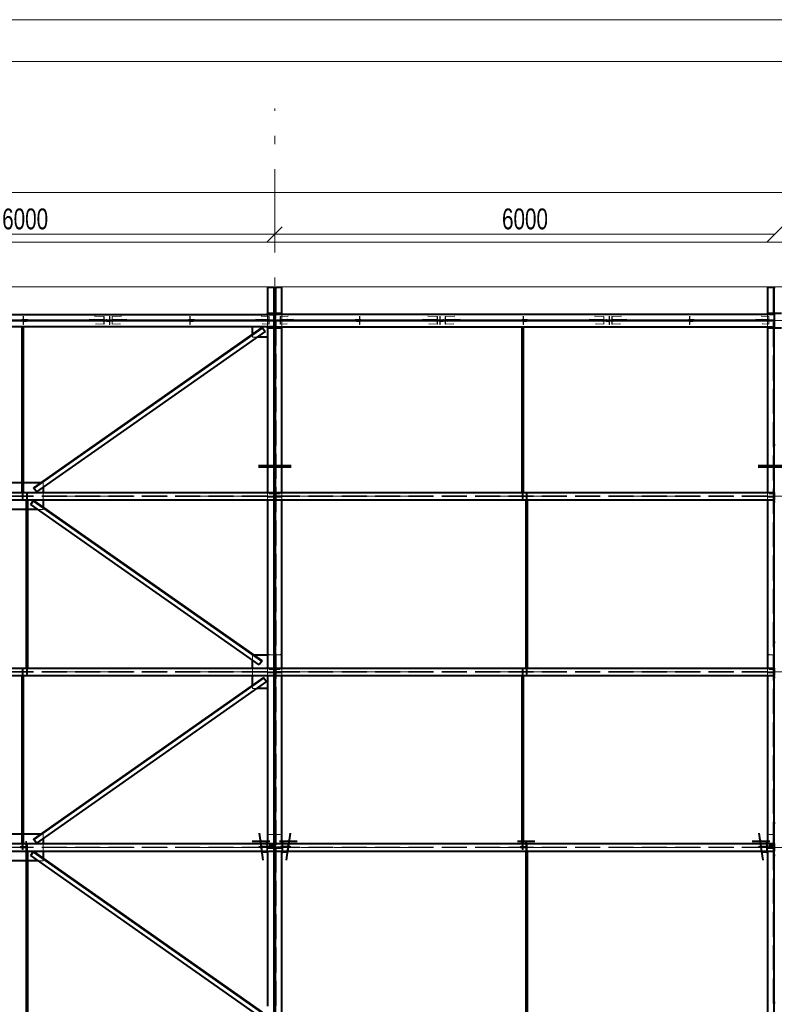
# Model space of a CAD drawing. Header units: metres. Extents: x 235 to 340, y 94 to 153.
# Tile 19 of 48: x 262 to 271, y 142 to 153. Entities that reach past the tile are written whole.
import ezdxf

# ---------------------------------------------------------------- set-up
doc = ezdxf.new("R2010")
doc.units = ezdxf.units.M
for name, pattern in [('__RA_15', [1.7, 1, -0.3, 0.1, -0.3]), ('__RA_2', [0.4, 0.3, -0.1]), ('__RA_4', [0.6, 0.3, -0.1, 0, -0.1, 0, -0.1])]:
    doc.linetypes.add(name, pattern=pattern)
for name, color, linetype, lineweight in [('OSY', 204, '__RA_15', 13), ('SRAFY', 254, 'Continuous', 18), ('Standard', 7, 'Continuous', 40), ('VYZTUZ', 11, 'Continuous', 50)]:
    doc.layers.add(name, color=color, linetype=linetype, lineweight=lineweight)
doc.styles.add('ARIAL', font='ARIAL.TTF')

msp = doc.modelspace()

# ---------------------------------------------------------------- linework, layer by layer
at = {"layer": 'OSY', "color": 204, "linetype": '__RA_15', "lineweight": 13}
for p, q in [((265.266, 126.792), (265.266, 152.32)), ((242.178, 149.774), (323.276, 149.774)), ((242.178, 147.666), (323.276, 147.666)), ((242.178, 145.558), (323.276, 145.558)), ((242.178, 143.45), (323.276, 143.45))]:
    msp.add_line(p, q, dxfattribs=at)
at = {"layer": 'SRAFY', "color": 136, "linetype": 'Continuous', "lineweight": 18}
for points in [[(234.859, 93.986), (339.859, 93.986), (339.859, 153.386), (234.859, 153.386), (234.859, 93.986)], [(235.359, 94.486), (339.359, 94.486), (339.359, 152.886), (235.359, 152.886), (235.359, 94.486)]]:
    msp.add_lwpolyline(points, dxfattribs=at)
at = {"layer": 'Standard', "color": 7, "linetype": 'Continuous', "lineweight": 13}
msp.add_line((307.395, 150.178), (259.137, 150.178), dxfattribs=at)
at = {"layer": 'Standard', "color": 1, "linetype": 'Continuous', "lineweight": 40}
for p, q in [((265.18, 150.175), (265.26, 150.175)), ((265.18, 150.175), (265.18, 149.859)), ((265.26, 150.175), (265.272, 150.175)), ((265.26, 149.859), (265.26, 150.175)), ((265.272, 150.175), (265.352, 150.175)), ((265.272, 150.175), (265.272, 149.859)), ((265.352, 149.849), (265.352, 150.175)), ((271.18, 150.175), (271.26, 150.175)), ((271.18, 150.175), (271.18, 149.859)), ((271.26, 150.175), (271.272, 150.175)), ((271.26, 149.859), (271.26, 150.175)), ((265.26, 149.774), (258.975, 149.774)), ((258.975, 149.774), (265.26, 149.774)), ((259.018, 149.849), (265.26, 149.849)), ((265.18, 149.849), (265.18, 149.859)), ((265.35, 149.859), (265.18, 149.859)), ((265.26, 149.849), (265.272, 149.849)), ((265.26, 149.774), (265.26, 149.849)), ((265.26, 149.699), (265.26, 149.774)), ((271.26, 149.849), (265.272, 149.849)), ((265.272, 149.774), (265.272, 149.849)), ((265.272, 149.774), (271.26, 149.774)), ((271.26, 149.774), (265.272, 149.774)), ((265.272, 149.699), (265.272, 149.774)), ((265.35, 149.859), (265.35, 149.849)), ((271.18, 149.849), (271.18, 149.859)), ((271.35, 149.859), (271.18, 149.859)), ((271.26, 149.849), (271.272, 149.849)), ((271.26, 149.849), (271.26, 149.774)), ((271.26, 149.774), (271.26, 149.699)), ((265.26, 149.699), (258.933, 149.699)), ((262.235, 147.711), (262.235, 149.699)), ((262.236, 147.711), (262.236, 149.699)), ((262.241, 147.711), (262.241, 149.699)), ((262.245, 147.711), (262.245, 149.699)), ((262.247, 149.699), (262.247, 147.711)), ((262.373, 147.766), (265.116, 149.693)), ((265.119, 149.688), (262.376, 147.761)), ((265.15, 149.644), (262.407, 147.717)), ((265, 149.611), (265, 149.699)), ((265.116, 149.693), (265.119, 149.688)), ((265.119, 149.688), (265.15, 149.644)), ((265.18, 149.699), (265.18, 149.574)), ((265.18, 149.689), (265.18, 149.699)), ((265.18, 149.689), (265.18, 149.574)), ((265.18, 149.689), (265.35, 149.689)), ((265.272, 149.699), (265.26, 149.699)), ((265.26, 147.711), (265.26, 149.689)), ((265.272, 149.699), (265.272, 147.711)), ((265.272, 149.699), (271.26, 149.699)), ((265.35, 149.699), (265.35, 149.689)), ((265.352, 147.711), (265.352, 149.699)), ((268.235, 147.711), (268.235, 149.699)), ((268.236, 147.711), (268.236, 149.699)), ((268.241, 147.711), (268.241, 149.699)), ((268.245, 147.711), (268.245, 149.699)), ((268.247, 149.699), (268.247, 147.711)), ((271.18, 149.699), (271.18, 147.711)), ((271.18, 149.689), (271.18, 149.699)), ((271.18, 149.689), (271.35, 149.689)), ((271.272, 149.699), (271.26, 149.699)), ((271.26, 147.711), (271.26, 149.689)), ((265.18, 149.574), (265.051, 149.574)), ((265.18, 149.574), (265.18, 147.711)), ((265.272, 148.277), (265.26, 148.277)), ((271.272, 148.277), (271.26, 148.277)), ((265.17, 148.034), (265.17, 148.014)), ((265.18, 148.014), (265.17, 148.014)), ((265.17, 148.014), (265.17, 148.013)), ((265.362, 148.014), (265.352, 148.014)), ((265.362, 148.014), (265.362, 148.034)), ((265.362, 148.013), (265.362, 148.014)), ((271.17, 148.034), (271.17, 148.014)), ((271.18, 148.014), (271.17, 148.014)), ((271.17, 148.014), (271.17, 148.013)), ((262.235, 147.826), (262.073, 147.826)), ((262.459, 147.826), (262.247, 147.826)), ((262.376, 147.761), (262.373, 147.766)), ((262.407, 147.717), (262.376, 147.761)), ((262.486, 147.772), (262.486, 147.711)), ((259.272, 147.711), (265.26, 147.711)), ((265.26, 147.711), (265.26, 147.621)), ((265.272, 147.663), (265.26, 147.663)), ((265.26, 147.653), (265.272, 147.653)), ((265.272, 147.711), (271.26, 147.711)), ((265.272, 147.621), (265.272, 147.711)), ((271.26, 147.711), (271.26, 147.621)), ((271.272, 147.663), (271.26, 147.663)), ((271.26, 147.653), (271.272, 147.653)), ((259.272, 147.621), (265.26, 147.621)), ((262.285, 145.603), (262.285, 147.621)), ((262.286, 145.603), (262.286, 147.621)), ((262.291, 145.603), (262.291, 147.621)), ((262.295, 145.603), (262.295, 147.621)), ((262.297, 147.621), (262.297, 145.603)), ((262.337, 147.567), (262.368, 147.611)), ((265.08, 145.64), (262.337, 147.567)), ((262.368, 147.611), (262.371, 147.616)), ((265.111, 145.684), (262.368, 147.611)), ((262.371, 147.616), (265.115, 145.689)), ((262.486, 147.621), (262.486, 147.536)), ((265.18, 147.621), (265.18, 145.758)), ((265.26, 145.603), (265.26, 147.621)), ((265.272, 147.597), (265.26, 147.597)), ((265.272, 147.621), (265.272, 145.603)), ((265.272, 147.621), (271.26, 147.621)), ((265.352, 145.603), (265.352, 147.621)), ((268.285, 145.603), (268.285, 147.621)), ((268.286, 145.603), (268.286, 147.621)), ((268.291, 145.603), (268.291, 147.621)), ((268.295, 145.603), (268.295, 147.621)), ((268.297, 147.621), (268.297, 145.603)), ((271.18, 147.621), (271.18, 145.603)), ((271.26, 145.603), (271.26, 147.621)), ((271.272, 147.597), (271.26, 147.597)), ((262.285, 147.506), (262.107, 147.506)), ((262.424, 147.506), (262.297, 147.506)), ((265.272, 145.909), (265.26, 145.909)), ((271.272, 145.909), (271.26, 145.909)), ((265.18, 145.758), (265.016, 145.758)), ((265.18, 145.758), (265.18, 145.603)), ((265.18, 145.758), (265.18, 145.603)), ((265, 145.603), (265, 145.696)), ((265.111, 145.684), (265.08, 145.64)), ((265.115, 145.689), (265.111, 145.684)), ((259.272, 145.603), (265.26, 145.603)), ((259.272, 145.513), (265.26, 145.513)), ((262.235, 143.495), (262.235, 145.513)), ((262.236, 143.495), (262.236, 145.513)), ((262.241, 143.495), (262.241, 145.513)), ((262.245, 143.495), (262.245, 145.513)), ((262.247, 145.513), (262.247, 143.495)), ((265, 145.396), (265, 145.513)), ((265.18, 145.513), (265.18, 145.358)), ((265.18, 145.513), (265.18, 145.358)), ((265.26, 145.603), (265.26, 145.513)), ((265.272, 145.555), (265.26, 145.555)), ((265.26, 145.545), (265.272, 145.545)), ((265.26, 143.495), (265.26, 145.513)), ((265.272, 145.603), (271.26, 145.603)), ((265.272, 145.513), (265.272, 145.603)), ((265.272, 145.513), (265.272, 143.495)), ((265.272, 145.513), (271.26, 145.513)), ((265.352, 143.495), (265.352, 145.513)), ((268.235, 143.495), (268.235, 145.513)), ((268.236, 143.495), (268.236, 145.513)), ((268.241, 143.495), (268.241, 145.513)), ((268.245, 143.495), (268.245, 145.513)), ((268.247, 145.513), (268.247, 143.495)), ((271.18, 145.513), (271.18, 143.495)), ((271.26, 145.603), (271.26, 145.513)), ((271.272, 145.555), (271.26, 145.555)), ((271.26, 145.545), (271.272, 145.545)), ((271.26, 143.495), (271.26, 145.513)), ((262.373, 143.55), (265.133, 145.489)), ((265.136, 145.485), (262.376, 143.545)), ((265.167, 145.44), (262.407, 143.501)), ((265.133, 145.489), (265.136, 145.485)), ((265.136, 145.485), (265.167, 145.44)), ((265.272, 145.489), (265.26, 145.489)), ((271.272, 145.489), (271.26, 145.489)), ((265.18, 145.358), (265.051, 145.358)), ((265.18, 145.358), (265.18, 143.495)), ((265.272, 143.741), (265.26, 143.741)), ((271.272, 143.741), (271.26, 143.741)), ((262.235, 143.61), (262.073, 143.61)), ((262.459, 143.61), (262.247, 143.61)), ((259.272, 143.495), (265.26, 143.495)), ((262.376, 143.545), (262.373, 143.55)), ((262.407, 143.501), (262.376, 143.545)), ((262.486, 143.556), (262.486, 143.495)), ((265.169, 143.519), (265.095, 143.523)), ((265.172, 143.52), (265.107, 143.523)), ((265.172, 143.52), (265.169, 143.519)), ((265.169, 143.519), (265.169, 143.495)), ((265.172, 143.495), (265.172, 143.52)), ((265.26, 143.495), (265.26, 143.405)), ((265.272, 143.495), (271.26, 143.495)), ((265.272, 143.405), (265.272, 143.495)), ((265.425, 143.523), (265.359, 143.52)), ((265.363, 143.519), (265.359, 143.52)), ((265.359, 143.52), (265.359, 143.495)), ((265.436, 143.523), (265.363, 143.519)), ((265.363, 143.495), (265.363, 143.519)), ((268.28, 143.523), (268.28, 143.516)), ((268.28, 143.516), (268.28, 143.495)), ((268.286, 143.516), (268.28, 143.516)), ((268.286, 143.523), (268.286, 143.516)), ((268.286, 143.495), (268.286, 143.516)), ((271.169, 143.519), (271.095, 143.523)), ((271.172, 143.52), (271.107, 143.523)), ((271.172, 143.52), (271.169, 143.519)), ((271.169, 143.519), (271.169, 143.495)), ((271.172, 143.495), (271.172, 143.52)), ((271.26, 143.495), (271.26, 143.405)), ((259.272, 143.405), (265.26, 143.405)), ((262.285, 141.388), (262.285, 143.405)), ((262.286, 141.388), (262.286, 143.405)), ((262.291, 141.388), (262.291, 143.405)), ((262.295, 141.388), (262.295, 143.405)), ((262.297, 143.405), (262.297, 141.388)), ((262.337, 143.352), (262.368, 143.396)), ((262.368, 143.396), (262.371, 143.401)), ((265.111, 141.468), (262.368, 143.396)), ((262.371, 143.401), (265.115, 141.473)), ((262.486, 143.405), (262.486, 143.32)), ((265.113, 143.395), (265.169, 143.392)), ((265.169, 143.405), (265.169, 143.392)), ((265.169, 143.392), (265.172, 143.392)), ((265.172, 143.392), (265.172, 143.405)), ((265.18, 143.405), (265.18, 141.543)), ((265.272, 143.448), (265.26, 143.448)), ((265.26, 143.438), (265.272, 143.438)), ((265.26, 141.388), (265.26, 143.405)), ((265.272, 143.405), (265.272, 141.388)), ((265.272, 143.405), (271.26, 143.405)), ((265.352, 141.388), (265.352, 143.405)), ((265.359, 143.405), (265.359, 143.392)), ((265.359, 143.392), (265.363, 143.392)), ((265.363, 143.392), (265.363, 143.405)), ((265.363, 143.392), (265.418, 143.395)), ((268.28, 143.405), (268.28, 143.389)), ((268.28, 143.389), (268.285, 143.389)), ((268.285, 141.388), (268.285, 143.405)), ((268.286, 141.388), (268.286, 143.405)), ((268.291, 141.388), (268.291, 143.405)), ((268.295, 141.388), (268.295, 143.405)), ((268.297, 143.405), (268.297, 141.388)), ((271.113, 143.395), (271.169, 143.392)), ((271.169, 143.405), (271.169, 143.392)), ((271.169, 143.392), (271.172, 143.392)), ((271.172, 143.392), (271.172, 143.405)), ((271.18, 143.405), (271.18, 141.388)), ((271.272, 143.448), (271.26, 143.448)), ((271.26, 143.438), (271.272, 143.438)), ((271.26, 141.388), (271.26, 143.405)), ((262.285, 143.29), (262.107, 143.29)), ((262.424, 143.29), (262.297, 143.29)), ((265.08, 141.424), (262.337, 143.352)), ((265.272, 143.351), (265.26, 143.351)), ((271.272, 143.351), (271.26, 143.351)), ((265.272, 141.584), (265.26, 141.584)), ((271.272, 141.584), (271.26, 141.584))]:
    msp.add_line(p, q, dxfattribs=at)
at = {"layer": 'Standard', "color": 136, "linetype": '__RA_2', "lineweight": 18}
for p, q in [((265.25, 143.455), (265.25, 150.175)), ((265.282, 150.175), (265.282, 143.455)), ((271.25, 143.455), (271.25, 150.175)), ((265.26, 149.774), (258.975, 149.774)), ((258.975, 149.774), (265.26, 149.774)), ((265.26, 149.843), (259.014, 149.843)), ((262.231, 149.78), (262.231, 149.786)), ((262.301, 149.786), (262.231, 149.786)), ((262.301, 149.78), (262.231, 149.78)), ((262.231, 149.78), (262.231, 149.774)), ((262.231, 149.774), (262.301, 149.774)), ((262.231, 149.774), (262.231, 149.768)), ((262.231, 149.768), (262.301, 149.768)), ((262.246, 149.821), (262.246, 149.828)), ((262.246, 149.821), (262.246, 149.781)), ((262.25, 149.821), (262.246, 149.821)), ((262.246, 149.781), (262.286, 149.781)), ((262.246, 149.776), (262.246, 149.769)), ((262.246, 149.769), (262.246, 149.729)), ((262.286, 149.769), (262.246, 149.769)), ((262.25, 149.821), (262.25, 149.828)), ((262.25, 149.785), (262.25, 149.821)), ((262.286, 149.785), (262.25, 149.785)), ((262.25, 149.772), (262.25, 149.765)), ((262.25, 149.729), (262.25, 149.765)), ((262.25, 149.765), (262.286, 149.765)), ((262.286, 149.785), (262.286, 149.792)), ((262.286, 149.781), (262.286, 149.785)), ((262.286, 149.769), (262.286, 149.776)), ((262.286, 149.765), (262.286, 149.769)), ((262.301, 149.786), (262.301, 149.78)), ((262.301, 149.78), (262.301, 149.774)), ((262.301, 149.774), (262.301, 149.768)), ((263.04, 149.792), (263.197, 149.784)), ((263.197, 149.78), (263.04, 149.788)), ((263.042, 149.776), (263.091, 149.774)), ((263.197, 149.764), (263.043, 149.772)), ((263.091, 149.774), (263.197, 149.768)), ((263.103, 149.828), (263.216, 149.822)), ((263.108, 149.792), (263.216, 149.787)), ((263.111, 149.828), (263.218, 149.823)), ((263.216, 149.767), (263.111, 149.772)), ((263.116, 149.788), (263.218, 149.783)), ((263.116, 149.78), (263.116, 149.788)), ((263.116, 149.774), (263.116, 149.78)), ((263.416, 149.78), (263.116, 149.78)), ((263.116, 149.768), (263.116, 149.774)), ((263.116, 149.768), (263.416, 149.768)), ((263.218, 149.771), (263.118, 149.776)), ((263.216, 149.787), (263.197, 149.784)), ((263.197, 149.784), (263.197, 149.78)), ((263.197, 149.78), (263.218, 149.783)), ((263.218, 149.771), (263.197, 149.768)), ((263.197, 149.768), (263.197, 149.764)), ((263.197, 149.764), (263.216, 149.767)), ((263.218, 149.823), (263.216, 149.822)), ((263.216, 149.822), (263.216, 149.787)), ((263.216, 149.767), (263.216, 149.731)), ((263.218, 149.783), (263.218, 149.823)), ((263.218, 149.731), (263.218, 149.771)), ((263.246, 149.792), (263.246, 149.785)), ((263.282, 149.785), (263.246, 149.785)), ((263.246, 149.785), (263.246, 149.781)), ((263.246, 149.781), (263.286, 149.781)), ((263.246, 149.776), (263.246, 149.769)), ((263.286, 149.769), (263.246, 149.769)), ((263.246, 149.769), (263.246, 149.765)), ((263.246, 149.765), (263.282, 149.765)), ((263.282, 149.828), (263.282, 149.821)), ((263.282, 149.821), (263.282, 149.785)), ((263.286, 149.821), (263.282, 149.821)), ((263.282, 149.765), (263.282, 149.772)), ((263.282, 149.765), (263.282, 149.729)), ((263.286, 149.828), (263.286, 149.821)), ((263.286, 149.781), (263.286, 149.821)), ((263.286, 149.769), (263.286, 149.776)), ((263.286, 149.729), (263.286, 149.769)), ((263.313, 149.823), (263.42, 149.828)), ((263.313, 149.823), (263.313, 149.783)), ((263.315, 149.822), (263.313, 149.823)), ((263.313, 149.783), (263.415, 149.788)), ((263.313, 149.783), (263.334, 149.78)), ((263.413, 149.776), (263.313, 149.771)), ((263.313, 149.771), (263.313, 149.731)), ((263.334, 149.768), (263.313, 149.771)), ((263.315, 149.822), (263.428, 149.828)), ((263.315, 149.787), (263.315, 149.822)), ((263.315, 149.787), (263.423, 149.792)), ((263.334, 149.784), (263.315, 149.787)), ((263.42, 149.772), (263.315, 149.767)), ((263.315, 149.731), (263.315, 149.767)), ((263.315, 149.767), (263.334, 149.764)), ((263.334, 149.784), (263.491, 149.792)), ((263.491, 149.788), (263.334, 149.78)), ((263.334, 149.78), (263.334, 149.784)), ((263.334, 149.768), (263.44, 149.774)), ((263.489, 149.772), (263.334, 149.764)), ((263.334, 149.764), (263.334, 149.768)), ((263.416, 149.788), (263.416, 149.78)), ((263.416, 149.774), (263.416, 149.78)), ((263.416, 149.768), (263.416, 149.774)), ((263.44, 149.774), (263.489, 149.776)), ((264.231, 149.78), (264.231, 149.786)), ((264.301, 149.786), (264.231, 149.786)), ((264.301, 149.78), (264.231, 149.78)), ((264.231, 149.78), (264.231, 149.774)), ((264.231, 149.774), (264.301, 149.774)), ((264.231, 149.774), (264.231, 149.768)), ((264.231, 149.768), (264.301, 149.768)), ((264.246, 149.821), (264.246, 149.828)), ((264.246, 149.821), (264.246, 149.781)), ((264.25, 149.821), (264.246, 149.821)), ((264.246, 149.781), (264.286, 149.781)), ((264.246, 149.776), (264.246, 149.769)), ((264.246, 149.769), (264.246, 149.729)), ((264.286, 149.769), (264.246, 149.769)), ((264.25, 149.821), (264.25, 149.828)), ((264.25, 149.785), (264.25, 149.821)), ((264.286, 149.785), (264.25, 149.785)), ((264.25, 149.772), (264.25, 149.765)), ((264.25, 149.729), (264.25, 149.765)), ((264.25, 149.765), (264.286, 149.765)), ((264.286, 149.785), (264.286, 149.792)), ((264.286, 149.781), (264.286, 149.785)), ((264.286, 149.769), (264.286, 149.776)), ((264.286, 149.765), (264.286, 149.769)), ((264.301, 149.786), (264.301, 149.78)), ((264.301, 149.78), (264.301, 149.774)), ((264.301, 149.774), (264.301, 149.768)), ((265.04, 149.792), (265.177, 149.785)), ((265.177, 149.781), (265.04, 149.788)), ((265.042, 149.776), (265.091, 149.774)), ((265.177, 149.765), (265.043, 149.772)), ((265.091, 149.774), (265.177, 149.769)), ((265.103, 149.828), (265.196, 149.823)), ((265.108, 149.792), (265.196, 149.788)), ((265.111, 149.828), (265.198, 149.824)), ((265.196, 149.768), (265.111, 149.772)), ((265.198, 149.786), (265.116, 149.79)), ((265.116, 149.782), (265.116, 149.79)), ((265.116, 149.788), (265.198, 149.784)), ((265.116, 149.786), (265.177, 149.783)), ((265.116, 149.782), (265.116, 149.774)), ((265.25, 149.782), (265.116, 149.782)), ((265.116, 149.774), (265.116, 149.771)), ((265.116, 149.771), (265.25, 149.771)), ((265.198, 149.772), (265.118, 149.776)), ((265.196, 149.788), (265.177, 149.785)), ((265.177, 149.783), (265.198, 149.786)), ((265.177, 149.785), (265.177, 149.781)), ((265.177, 149.781), (265.198, 149.784)), ((265.198, 149.772), (265.177, 149.769)), ((265.177, 149.769), (265.177, 149.765)), ((265.177, 149.765), (265.196, 149.768)), ((265.18, 149.849), (265.18, 149.774)), ((265.18, 149.774), (265.18, 149.699)), ((265.198, 149.824), (265.196, 149.823)), ((265.196, 149.823), (265.196, 149.788)), ((265.196, 149.768), (265.196, 149.732)), ((265.198, 149.784), (265.198, 149.824)), ((265.198, 149.732), (265.198, 149.772)), ((265.26, 149.849), (265.26, 149.859)), ((265.272, 149.859), (265.272, 149.849)), ((265.278, 149.848), (265.272, 149.848)), ((265.272, 149.843), (271.26, 149.843)), ((265.272, 149.774), (271.26, 149.774)), ((271.26, 149.774), (265.272, 149.774)), ((265.278, 149.801), (265.278, 149.848)), ((265.278, 149.848), (265.278, 149.848)), ((265.416, 149.782), (265.282, 149.782)), ((265.282, 149.771), (265.416, 149.771)), ((265.333, 149.824), (265.42, 149.828)), ((265.333, 149.824), (265.333, 149.784)), ((265.335, 149.823), (265.333, 149.824)), ((265.415, 149.79), (265.333, 149.786)), ((265.333, 149.784), (265.415, 149.788)), ((265.333, 149.786), (265.354, 149.783)), ((265.333, 149.784), (265.354, 149.781)), ((265.413, 149.776), (265.333, 149.772)), ((265.333, 149.772), (265.333, 149.732)), ((265.354, 149.769), (265.333, 149.772)), ((265.335, 149.823), (265.428, 149.828)), ((265.335, 149.788), (265.335, 149.823)), ((265.335, 149.788), (265.423, 149.792)), ((265.354, 149.785), (265.335, 149.788)), ((265.42, 149.772), (265.335, 149.768)), ((265.335, 149.732), (265.335, 149.768)), ((265.335, 149.768), (265.354, 149.765)), ((265.352, 149.699), (265.352, 149.849)), ((265.354, 149.785), (265.491, 149.792)), ((265.491, 149.788), (265.354, 149.781)), ((265.354, 149.783), (265.416, 149.786)), ((265.354, 149.781), (265.354, 149.785)), ((265.354, 149.769), (265.489, 149.776)), ((265.489, 149.772), (265.354, 149.765)), ((265.354, 149.765), (265.354, 149.769)), ((265.416, 149.79), (265.416, 149.782)), ((265.416, 149.771), (265.416, 149.782)), ((266.301, 149.786), (266.231, 149.786)), ((266.231, 149.78), (266.231, 149.786)), ((266.231, 149.768), (266.231, 149.78)), ((266.301, 149.78), (266.231, 149.78)), ((266.231, 149.774), (266.301, 149.774)), ((266.231, 149.768), (266.301, 149.768)), ((266.246, 149.792), (266.246, 149.785)), ((266.282, 149.785), (266.246, 149.785)), ((266.246, 149.785), (266.246, 149.781)), ((266.246, 149.781), (266.286, 149.781)), ((266.246, 149.776), (266.246, 149.769)), ((266.286, 149.769), (266.246, 149.769)), ((266.246, 149.769), (266.246, 149.765)), ((266.246, 149.765), (266.282, 149.765)), ((266.282, 149.828), (266.282, 149.821)), ((266.282, 149.821), (266.282, 149.785)), ((266.286, 149.821), (266.282, 149.821)), ((266.282, 149.765), (266.282, 149.772)), ((266.282, 149.765), (266.282, 149.729)), ((266.286, 149.828), (266.286, 149.821)), ((266.286, 149.781), (266.286, 149.821)), ((266.286, 149.769), (266.286, 149.776)), ((266.286, 149.729), (266.286, 149.769)), ((266.301, 149.786), (266.301, 149.78)), ((266.301, 149.768), (266.301, 149.78)), ((267.04, 149.792), (267.197, 149.784)), ((267.197, 149.78), (267.04, 149.788)), ((267.042, 149.776), (267.197, 149.768)), ((267.197, 149.764), (267.043, 149.772)), ((267.103, 149.828), (267.216, 149.822)), ((267.108, 149.792), (267.216, 149.787)), ((267.111, 149.828), (267.218, 149.823)), ((267.216, 149.767), (267.111, 149.772)), ((267.116, 149.788), (267.218, 149.783)), ((267.116, 149.78), (267.116, 149.788)), ((267.116, 149.78), (267.116, 149.768)), ((267.416, 149.78), (267.116, 149.78)), ((267.116, 149.768), (267.416, 149.768)), ((267.218, 149.771), (267.118, 149.776)), ((267.216, 149.787), (267.197, 149.784)), ((267.197, 149.784), (267.197, 149.78)), ((267.197, 149.78), (267.218, 149.783)), ((267.218, 149.771), (267.197, 149.768)), ((267.197, 149.768), (267.197, 149.764)), ((267.197, 149.764), (267.216, 149.767)), ((267.218, 149.823), (267.216, 149.822)), ((267.216, 149.822), (267.216, 149.787)), ((267.216, 149.767), (267.216, 149.731)), ((267.218, 149.783), (267.218, 149.823)), ((267.218, 149.731), (267.218, 149.771)), ((267.246, 149.821), (267.246, 149.828)), ((267.246, 149.821), (267.246, 149.781)), ((267.25, 149.821), (267.246, 149.821)), ((267.246, 149.781), (267.286, 149.781)), ((267.246, 149.776), (267.246, 149.769)), ((267.246, 149.769), (267.246, 149.729)), ((267.286, 149.769), (267.246, 149.769)), ((267.25, 149.821), (267.25, 149.828)), ((267.25, 149.785), (267.25, 149.821)), ((267.286, 149.785), (267.25, 149.785)), ((267.25, 149.772), (267.25, 149.765)), ((267.25, 149.729), (267.25, 149.765)), ((267.25, 149.765), (267.286, 149.765)), ((267.286, 149.785), (267.286, 149.792)), ((267.286, 149.781), (267.286, 149.785)), ((267.286, 149.769), (267.286, 149.776)), ((267.286, 149.765), (267.286, 149.769)), ((267.313, 149.823), (267.42, 149.828)), ((267.313, 149.823), (267.313, 149.783)), ((267.315, 149.822), (267.313, 149.823)), ((267.313, 149.783), (267.415, 149.788)), ((267.313, 149.783), (267.334, 149.78)), ((267.413, 149.776), (267.313, 149.771)), ((267.313, 149.771), (267.313, 149.731)), ((267.334, 149.768), (267.313, 149.771)), ((267.315, 149.822), (267.428, 149.828)), ((267.315, 149.787), (267.315, 149.822)), ((267.315, 149.787), (267.423, 149.792)), ((267.334, 149.784), (267.315, 149.787)), ((267.42, 149.772), (267.315, 149.767)), ((267.315, 149.731), (267.315, 149.767)), ((267.315, 149.767), (267.334, 149.764)), ((267.334, 149.784), (267.491, 149.792)), ((267.491, 149.788), (267.334, 149.78)), ((267.334, 149.78), (267.334, 149.784)), ((267.334, 149.768), (267.489, 149.776)), ((267.489, 149.772), (267.334, 149.764)), ((267.334, 149.764), (267.334, 149.768)), ((267.416, 149.788), (267.416, 149.78)), ((267.416, 149.78), (267.416, 149.768)), ((268.231, 149.78), (268.231, 149.786)), ((268.301, 149.786), (268.231, 149.786)), ((268.301, 149.78), (268.231, 149.78)), ((268.231, 149.78), (268.231, 149.768)), ((268.231, 149.774), (268.301, 149.774)), ((268.231, 149.768), (268.301, 149.768)), ((268.246, 149.821), (268.246, 149.828)), ((268.246, 149.821), (268.246, 149.781)), ((268.25, 149.821), (268.246, 149.821)), ((268.246, 149.781), (268.286, 149.781)), ((268.246, 149.776), (268.246, 149.769)), ((268.246, 149.769), (268.246, 149.729)), ((268.286, 149.769), (268.246, 149.769)), ((268.25, 149.821), (268.25, 149.828)), ((268.25, 149.785), (268.25, 149.821)), ((268.286, 149.785), (268.25, 149.785)), ((268.25, 149.772), (268.25, 149.765)), ((268.25, 149.729), (268.25, 149.765)), ((268.25, 149.765), (268.286, 149.765)), ((268.286, 149.785), (268.286, 149.792)), ((268.286, 149.781), (268.286, 149.785)), ((268.286, 149.769), (268.286, 149.776)), ((268.286, 149.765), (268.286, 149.769)), ((268.301, 149.786), (268.301, 149.78)), ((268.301, 149.78), (268.301, 149.768)), ((269.04, 149.792), (269.197, 149.784)), ((269.197, 149.78), (269.04, 149.788)), ((269.042, 149.776), (269.091, 149.774)), ((269.197, 149.764), (269.043, 149.772)), ((269.091, 149.774), (269.197, 149.768)), ((269.103, 149.828), (269.216, 149.822)), ((269.108, 149.792), (269.216, 149.787)), ((269.111, 149.828), (269.218, 149.823)), ((269.216, 149.767), (269.111, 149.772)), ((269.116, 149.788), (269.218, 149.783)), ((269.116, 149.78), (269.116, 149.788)), ((269.116, 149.768), (269.116, 149.78)), ((269.416, 149.78), (269.116, 149.78)), ((269.116, 149.768), (269.416, 149.768)), ((269.218, 149.771), (269.118, 149.776)), ((269.216, 149.787), (269.197, 149.784)), ((269.197, 149.784), (269.197, 149.78)), ((269.197, 149.78), (269.218, 149.783)), ((269.218, 149.771), (269.197, 149.768)), ((269.197, 149.768), (269.197, 149.764)), ((269.197, 149.764), (269.216, 149.767)), ((269.218, 149.823), (269.216, 149.822)), ((269.216, 149.822), (269.216, 149.787)), ((269.216, 149.767), (269.216, 149.731)), ((269.218, 149.783), (269.218, 149.823)), ((269.218, 149.731), (269.218, 149.771)), ((269.246, 149.792), (269.246, 149.785)), ((269.282, 149.785), (269.246, 149.785)), ((269.246, 149.785), (269.246, 149.781)), ((269.246, 149.781), (269.286, 149.781)), ((269.246, 149.776), (269.246, 149.769)), ((269.246, 149.769), (269.246, 149.765)), ((269.286, 149.769), (269.246, 149.769)), ((269.246, 149.765), (269.282, 149.765)), ((269.282, 149.828), (269.282, 149.821)), ((269.282, 149.821), (269.282, 149.785)), ((269.286, 149.821), (269.282, 149.821)), ((269.282, 149.765), (269.282, 149.772)), ((269.282, 149.765), (269.282, 149.729)), ((269.286, 149.828), (269.286, 149.821)), ((269.286, 149.781), (269.286, 149.821)), ((269.286, 149.769), (269.286, 149.776)), ((269.286, 149.729), (269.286, 149.769)), ((269.313, 149.823), (269.42, 149.828)), ((269.313, 149.823), (269.313, 149.783)), ((269.315, 149.822), (269.313, 149.823)), ((269.313, 149.783), (269.415, 149.788)), ((269.313, 149.783), (269.334, 149.78)), ((269.413, 149.776), (269.313, 149.771)), ((269.313, 149.771), (269.313, 149.731)), ((269.334, 149.768), (269.313, 149.771)), ((269.315, 149.822), (269.428, 149.828)), ((269.315, 149.787), (269.315, 149.822)), ((269.315, 149.787), (269.423, 149.792)), ((269.334, 149.784), (269.315, 149.787)), ((269.42, 149.772), (269.315, 149.767)), ((269.315, 149.731), (269.315, 149.767)), ((269.315, 149.767), (269.334, 149.764)), ((269.334, 149.784), (269.491, 149.792)), ((269.491, 149.788), (269.334, 149.78)), ((269.334, 149.78), (269.334, 149.784)), ((269.334, 149.768), (269.489, 149.776)), ((269.489, 149.772), (269.334, 149.764)), ((269.334, 149.764), (269.334, 149.768)), ((269.416, 149.788), (269.416, 149.78)), ((269.416, 149.768), (269.416, 149.78)), ((270.231, 149.78), (270.231, 149.786)), ((270.301, 149.786), (270.231, 149.786)), ((270.301, 149.78), (270.231, 149.78)), ((270.231, 149.78), (270.231, 149.768)), ((270.231, 149.774), (270.301, 149.774)), ((270.231, 149.768), (270.301, 149.768)), ((270.246, 149.821), (270.246, 149.828)), ((270.246, 149.821), (270.246, 149.781)), ((270.25, 149.821), (270.246, 149.821)), ((270.246, 149.781), (270.286, 149.781)), ((270.246, 149.776), (270.246, 149.769)), ((270.246, 149.769), (270.246, 149.729)), ((270.286, 149.769), (270.246, 149.769)), ((270.25, 149.821), (270.25, 149.828)), ((270.25, 149.785), (270.25, 149.821)), ((270.286, 149.785), (270.25, 149.785)), ((270.25, 149.772), (270.25, 149.765)), ((270.25, 149.729), (270.25, 149.765)), ((270.25, 149.765), (270.286, 149.765)), ((270.286, 149.785), (270.286, 149.792)), ((270.286, 149.781), (270.286, 149.785)), ((270.286, 149.769), (270.286, 149.776)), ((270.286, 149.765), (270.286, 149.769)), ((270.301, 149.786), (270.301, 149.78)), ((270.301, 149.78), (270.301, 149.768)), ((271.04, 149.792), (271.177, 149.785)), ((271.177, 149.781), (271.04, 149.788)), ((271.042, 149.776), (271.177, 149.769)), ((271.177, 149.765), (271.043, 149.772)), ((271.103, 149.828), (271.196, 149.823)), ((271.108, 149.792), (271.196, 149.788)), ((271.111, 149.828), (271.198, 149.824)), ((271.196, 149.768), (271.111, 149.772)), ((271.198, 149.786), (271.116, 149.79)), ((271.116, 149.782), (271.116, 149.79)), ((271.116, 149.788), (271.198, 149.784)), ((271.116, 149.786), (271.177, 149.783)), ((271.116, 149.782), (271.116, 149.771)), ((271.25, 149.782), (271.116, 149.782)), ((271.116, 149.771), (271.25, 149.771)), ((271.198, 149.772), (271.118, 149.776)), ((271.196, 149.788), (271.177, 149.785)), ((271.177, 149.783), (271.198, 149.786)), ((271.177, 149.785), (271.177, 149.781)), ((271.177, 149.781), (271.198, 149.784)), ((271.198, 149.772), (271.177, 149.769)), ((271.177, 149.769), (271.177, 149.765)), ((271.177, 149.765), (271.196, 149.768)), ((271.18, 149.849), (271.18, 149.699)), ((271.198, 149.824), (271.196, 149.823)), ((271.196, 149.823), (271.196, 149.788)), ((271.196, 149.768), (271.196, 149.732)), ((271.198, 149.784), (271.198, 149.824)), ((271.198, 149.732), (271.198, 149.772)), ((271.26, 149.849), (271.26, 149.859)), ((258.936, 149.705), (265.26, 149.705)), ((262.246, 149.729), (262.25, 149.729)), ((263.216, 149.731), (263.116, 149.736)), ((263.218, 149.731), (263.123, 149.736)), ((263.216, 149.731), (263.218, 149.731)), ((263.282, 149.729), (263.286, 149.729)), ((263.408, 149.736), (263.313, 149.731)), ((263.313, 149.731), (263.315, 149.731)), ((263.415, 149.736), (263.315, 149.731)), ((264.246, 149.729), (264.25, 149.729)), ((265.196, 149.732), (265.116, 149.736)), ((265.198, 149.732), (265.123, 149.736)), ((265.196, 149.732), (265.198, 149.732)), ((265.26, 149.689), (265.26, 149.699)), ((265.272, 149.695), (265.26, 149.695)), ((271.26, 149.705), (265.272, 149.705)), ((265.408, 149.736), (265.333, 149.732)), ((265.333, 149.732), (265.335, 149.732)), ((265.415, 149.736), (265.335, 149.732)), ((266.282, 149.729), (266.286, 149.729)), ((267.216, 149.731), (267.116, 149.736)), ((267.218, 149.731), (267.123, 149.736)), ((267.216, 149.731), (267.218, 149.731)), ((267.246, 149.729), (267.25, 149.729)), ((267.408, 149.736), (267.313, 149.731)), ((267.313, 149.731), (267.315, 149.731)), ((267.415, 149.736), (267.315, 149.731)), ((268.246, 149.729), (268.25, 149.729)), ((269.216, 149.731), (269.116, 149.736)), ((269.218, 149.731), (269.123, 149.736)), ((269.216, 149.731), (269.218, 149.731)), ((269.282, 149.729), (269.286, 149.729)), ((269.408, 149.736), (269.313, 149.731)), ((269.313, 149.731), (269.315, 149.731)), ((269.415, 149.736), (269.315, 149.731)), ((270.246, 149.729), (270.25, 149.729)), ((271.196, 149.732), (271.116, 149.736)), ((271.198, 149.732), (271.123, 149.736)), ((271.196, 149.732), (271.198, 149.732)), ((271.26, 149.689), (271.26, 149.699)), ((271.272, 149.695), (271.26, 149.695)), ((265, 149.604), (265, 149.611)), ((265, 149.574), (265, 149.604)), ((265.051, 149.574), (265, 149.574)), ((265.26, 148.014), (265.18, 148.014)), ((265.352, 148.014), (265.272, 148.014)), ((271.26, 148.014), (271.18, 148.014)), ((262.247, 147.826), (262.235, 147.826)), ((262.469, 147.826), (262.459, 147.826)), ((262.486, 147.826), (262.469, 147.826)), ((262.486, 147.826), (262.486, 147.772)), ((259.272, 147.669), (265.26, 147.669)), ((259.272, 147.663), (265.26, 147.663)), ((262.235, 147.639), (262.235, 147.711)), ((262.236, 147.639), (262.235, 147.639)), ((262.236, 147.639), (262.236, 147.711)), ((262.241, 147.639), (262.236, 147.639)), ((262.241, 147.639), (262.241, 147.711)), ((262.245, 147.639), (262.241, 147.639)), ((262.245, 147.639), (262.245, 147.711)), ((262.247, 147.639), (262.245, 147.639)), ((262.247, 147.711), (262.247, 147.639)), ((262.285, 147.699), (262.286, 147.699)), ((262.285, 147.621), (262.285, 147.699)), ((262.286, 147.699), (262.291, 147.699)), ((262.286, 147.621), (262.286, 147.699)), ((262.291, 147.699), (262.295, 147.699)), ((262.291, 147.621), (262.291, 147.699)), ((262.295, 147.699), (262.297, 147.699)), ((262.295, 147.621), (262.295, 147.699)), ((262.297, 147.699), (262.297, 147.621)), ((262.486, 147.711), (262.486, 147.621)), ((265.18, 147.711), (265.18, 147.663)), ((265.18, 147.653), (265.18, 147.663)), ((265.18, 147.653), (265.18, 147.621)), ((265.18, 147.653), (265.26, 147.653)), ((265.2, 147.695), (265.2, 147.695)), ((265.26, 147.695), (265.2, 147.695)), ((265.2, 147.695), (265.2, 147.693)), ((265.332, 147.695), (265.272, 147.695)), ((265.272, 147.669), (271.26, 147.669)), ((265.272, 147.663), (271.26, 147.663)), ((265.272, 147.653), (265.35, 147.653)), ((265.332, 147.693), (265.332, 147.695)), ((265.332, 147.695), (265.332, 147.695)), ((265.35, 147.663), (265.35, 147.653)), ((265.352, 147.621), (265.352, 147.711)), ((268.235, 147.639), (268.235, 147.711)), ((268.236, 147.639), (268.235, 147.639)), ((268.236, 147.639), (268.236, 147.711)), ((268.241, 147.639), (268.236, 147.639)), ((268.241, 147.639), (268.241, 147.711)), ((268.245, 147.639), (268.241, 147.639)), ((268.245, 147.639), (268.245, 147.711)), ((268.247, 147.639), (268.245, 147.639)), ((268.247, 147.711), (268.247, 147.639)), ((268.285, 147.699), (268.286, 147.699)), ((268.285, 147.621), (268.285, 147.699)), ((268.286, 147.699), (268.291, 147.699)), ((268.286, 147.621), (268.286, 147.699)), ((268.291, 147.699), (268.295, 147.699)), ((268.291, 147.621), (268.291, 147.699)), ((268.295, 147.699), (268.297, 147.699)), ((268.295, 147.621), (268.295, 147.699)), ((268.297, 147.699), (268.297, 147.621)), ((271.18, 147.711), (271.18, 147.663)), ((271.18, 147.653), (271.18, 147.663)), ((271.18, 147.653), (271.18, 147.621)), ((271.18, 147.653), (271.26, 147.653)), ((271.2, 147.695), (271.2, 147.695)), ((271.26, 147.695), (271.2, 147.695)), ((271.2, 147.695), (271.2, 147.693)), ((262.486, 147.536), (262.486, 147.528)), ((262.486, 147.528), (262.486, 147.506)), ((262.297, 147.506), (262.285, 147.506)), ((262.486, 147.506), (262.424, 147.506)), ((265.005, 145.758), (265, 145.758)), ((265, 145.696), (265, 145.758)), ((265.016, 145.758), (265.005, 145.758)), ((265.2, 145.771), (265.2, 145.761)), ((265.26, 145.761), (265.2, 145.761)), ((265.2, 145.761), (265.2, 145.759)), ((265.332, 145.761), (265.272, 145.761)), ((265.332, 145.761), (265.332, 145.771)), ((265.332, 145.759), (265.332, 145.761)), ((271.2, 145.771), (271.2, 145.761)), ((271.26, 145.761), (271.2, 145.761)), ((271.2, 145.761), (271.2, 145.759)), ((259.272, 145.561), (265.26, 145.561)), ((259.272, 145.555), (265.26, 145.555)), ((262.235, 145.591), (262.236, 145.591)), ((262.235, 145.513), (262.235, 145.591)), ((262.236, 145.591), (262.241, 145.591)), ((262.236, 145.513), (262.236, 145.591)), ((262.241, 145.591), (262.245, 145.591)), ((262.241, 145.513), (262.241, 145.591)), ((262.245, 145.591), (262.247, 145.591)), ((262.245, 145.513), (262.245, 145.591)), ((262.247, 145.591), (262.247, 145.513)), ((262.285, 145.531), (262.285, 145.603)), ((262.286, 145.531), (262.285, 145.531)), ((262.286, 145.531), (262.286, 145.603)), ((262.291, 145.531), (262.286, 145.531)), ((262.291, 145.531), (262.291, 145.603)), ((262.295, 145.531), (262.291, 145.531)), ((262.295, 145.531), (262.295, 145.603)), ((262.297, 145.531), (262.295, 145.531)), ((262.297, 145.603), (262.297, 145.531)), ((265, 145.513), (265, 145.603)), ((265.18, 145.603), (265.18, 145.555)), ((265.18, 145.603), (265.18, 145.555)), ((265.18, 145.545), (265.18, 145.555)), ((265.18, 145.545), (265.18, 145.513)), ((265.18, 145.545), (265.18, 145.513)), ((265.18, 145.545), (265.26, 145.545)), ((265.2, 145.587), (265.2, 145.587)), ((265.26, 145.587), (265.2, 145.587)), ((265.2, 145.587), (265.2, 145.586)), ((265.332, 145.587), (265.272, 145.587)), ((265.272, 145.561), (271.26, 145.561)), ((265.272, 145.555), (271.26, 145.555)), ((265.272, 145.545), (265.35, 145.545)), ((265.332, 145.586), (265.332, 145.587)), ((265.332, 145.587), (265.332, 145.587)), ((265.35, 145.555), (265.35, 145.545)), ((265.352, 145.513), (265.352, 145.603)), ((268.235, 145.591), (268.236, 145.591)), ((268.235, 145.513), (268.235, 145.591)), ((268.236, 145.591), (268.241, 145.591)), ((268.236, 145.513), (268.236, 145.591)), ((268.241, 145.591), (268.245, 145.591)), ((268.241, 145.513), (268.241, 145.591)), ((268.245, 145.591), (268.247, 145.591)), ((268.245, 145.513), (268.245, 145.591)), ((268.247, 145.591), (268.247, 145.513)), ((268.285, 145.531), (268.285, 145.603)), ((268.286, 145.531), (268.285, 145.531)), ((268.286, 145.531), (268.286, 145.603)), ((268.291, 145.531), (268.286, 145.531)), ((268.291, 145.531), (268.291, 145.603)), ((268.295, 145.531), (268.291, 145.531)), ((268.295, 145.531), (268.295, 145.603)), ((268.297, 145.531), (268.295, 145.531)), ((268.297, 145.603), (268.297, 145.531)), ((271.18, 145.603), (271.18, 145.555)), ((271.18, 145.545), (271.18, 145.555)), ((271.18, 145.545), (271.18, 145.513)), ((271.18, 145.545), (271.26, 145.545)), ((271.2, 145.587), (271.2, 145.587)), ((271.26, 145.587), (271.2, 145.587)), ((271.2, 145.587), (271.2, 145.586)), ((265, 145.388), (265, 145.396)), ((265, 145.358), (265, 145.388)), ((265.051, 145.358), (265, 145.358)), ((262.247, 143.61), (262.235, 143.61)), ((262.469, 143.61), (262.459, 143.61)), ((262.486, 143.61), (262.469, 143.61)), ((262.486, 143.61), (262.486, 143.556)), ((262.235, 143.423), (262.235, 143.495)), ((262.236, 143.423), (262.236, 143.495)), ((262.241, 143.423), (262.241, 143.495)), ((262.245, 143.423), (262.245, 143.495)), ((262.247, 143.495), (262.247, 143.423)), ((262.28, 143.523), (262.28, 143.516)), ((262.28, 143.516), (262.28, 143.462)), ((262.286, 143.516), (262.28, 143.516)), ((262.286, 143.523), (262.286, 143.516)), ((262.286, 143.457), (262.286, 143.516)), ((262.486, 143.495), (262.486, 143.405)), ((265.169, 143.495), (265.169, 143.46)), ((265.172, 143.466), (265.172, 143.495)), ((265.18, 143.495), (265.18, 143.448)), ((265.2, 143.607), (265.2, 143.605)), ((265.26, 143.605), (265.2, 143.605)), ((265.2, 143.605), (265.2, 143.605)), ((265.252, 143.529), (265.252, 143.528)), ((265.252, 143.528), (265.252, 143.477)), ((265.26, 143.528), (265.252, 143.528)), ((265.332, 143.605), (265.272, 143.605)), ((265.332, 143.605), (265.332, 143.607)), ((265.332, 143.605), (265.332, 143.605)), ((265.352, 143.405), (265.352, 143.495)), ((265.359, 143.495), (265.359, 143.466)), ((265.363, 143.46), (265.363, 143.495)), ((268.235, 143.423), (268.235, 143.495)), ((268.236, 143.423), (268.236, 143.495)), ((268.241, 143.423), (268.241, 143.495)), ((268.245, 143.423), (268.245, 143.495)), ((268.247, 143.495), (268.247, 143.423)), ((268.28, 143.495), (268.28, 143.462)), ((268.286, 143.457), (268.286, 143.495)), ((271.169, 143.495), (271.169, 143.46)), ((271.172, 143.466), (271.172, 143.495)), ((271.18, 143.495), (271.18, 143.448)), ((271.2, 143.607), (271.2, 143.605)), ((271.26, 143.605), (271.2, 143.605)), ((271.2, 143.605), (271.2, 143.605)), ((271.252, 143.529), (271.252, 143.528)), ((271.252, 143.528), (271.252, 143.477)), ((271.26, 143.528), (271.252, 143.528)), ((259.272, 143.453), (265.26, 143.453)), ((259.272, 143.448), (265.26, 143.448)), ((262.216, 143.454), (262.216, 143.463)), ((262.296, 143.455), (262.216, 143.455)), ((262.216, 143.454), (262.296, 143.454)), ((262.296, 143.454), (262.216, 143.454)), ((262.216, 143.454), (262.216, 143.446)), ((262.216, 143.454), (262.296, 143.454)), ((262.296, 143.45), (262.216, 143.45)), ((262.296, 143.45), (262.216, 143.45)), ((262.216, 143.447), (262.296, 143.447)), ((262.216, 143.446), (262.296, 143.446)), ((262.226, 143.469), (262.226, 143.462)), ((262.28, 143.462), (262.226, 143.462)), ((262.226, 143.462), (262.226, 143.457)), ((262.226, 143.457), (262.286, 143.457)), ((262.226, 143.455), (262.226, 143.449)), ((262.286, 143.449), (262.226, 143.449)), ((262.226, 143.449), (262.226, 143.443)), ((262.226, 143.443), (262.28, 143.443)), ((262.236, 143.423), (262.235, 143.423)), ((262.241, 143.423), (262.236, 143.423)), ((262.245, 143.423), (262.241, 143.423)), ((262.247, 143.423), (262.245, 143.423)), ((262.28, 143.443), (262.28, 143.449)), ((262.28, 143.443), (262.28, 143.389)), ((262.28, 143.389), (262.286, 143.389)), ((262.285, 143.483), (262.286, 143.483)), ((262.285, 143.405), (262.285, 143.483)), ((262.286, 143.483), (262.291, 143.483)), ((262.286, 143.405), (262.286, 143.483)), ((262.286, 143.449), (262.286, 143.455)), ((262.286, 143.389), (262.286, 143.449)), ((262.291, 143.483), (262.295, 143.483)), ((262.291, 143.405), (262.291, 143.483)), ((262.295, 143.483), (262.297, 143.483)), ((262.295, 143.405), (262.295, 143.483)), ((262.296, 143.463), (262.296, 143.454)), ((262.296, 143.454), (262.296, 143.446)), ((262.297, 143.483), (262.297, 143.405)), ((265.17, 143.455), (265.073, 143.463)), ((265.073, 143.455), (265.17, 143.447)), ((265.169, 143.46), (265.104, 143.463)), ((265.105, 143.455), (265.169, 143.452)), ((265.172, 143.466), (265.114, 143.469)), ((265.117, 143.449), (265.172, 143.446)), ((265.125, 143.395), (265.172, 143.392)), ((265.169, 143.46), (265.193, 143.463)), ((265.193, 143.455), (265.169, 143.452)), ((265.169, 143.452), (265.169, 143.405)), ((265.17, 143.455), (265.17, 143.447)), ((265.25, 143.455), (265.17, 143.455)), ((265.17, 143.447), (265.25, 143.447)), ((265.193, 143.469), (265.172, 143.466)), ((265.172, 143.446), (265.192, 143.449)), ((265.172, 143.405), (265.172, 143.446)), ((265.18, 143.455), (265.25, 143.455)), ((265.18, 143.438), (265.18, 143.448)), ((265.25, 143.447), (265.18, 143.447)), ((265.18, 143.438), (265.18, 143.405)), ((265.18, 143.438), (265.26, 143.438)), ((265.252, 143.477), (265.2, 143.477)), ((265.2, 143.477), (265.2, 143.469)), ((265.2, 143.477), (265.2, 143.477)), ((265.2, 143.469), (265.26, 143.469)), ((265.25, 143.447), (265.25, 143.455)), ((265.25, 138.775), (265.25, 143.447)), ((265.272, 143.453), (271.26, 143.453)), ((265.332, 143.449), (265.272, 143.449)), ((265.272, 143.448), (271.26, 143.448)), ((265.272, 143.438), (265.35, 143.438)), ((265.28, 143.405), (265.28, 143.441)), ((265.28, 143.441), (265.28, 143.441)), ((265.28, 143.441), (265.332, 143.441)), ((265.362, 143.455), (265.282, 143.455)), ((265.282, 143.455), (265.282, 143.447)), ((265.282, 143.455), (265.352, 143.455)), ((265.282, 143.447), (265.362, 143.447)), ((265.282, 143.447), (265.282, 138.775)), ((265.352, 143.447), (265.282, 143.447)), ((265.332, 143.449), (265.332, 143.449)), ((265.332, 143.441), (265.332, 143.449)), ((265.359, 143.466), (265.338, 143.469)), ((265.338, 143.463), (265.363, 143.46)), ((265.363, 143.452), (265.338, 143.455)), ((265.339, 143.449), (265.359, 143.446)), ((265.35, 143.448), (265.35, 143.438)), ((265.417, 143.469), (265.359, 143.466)), ((265.359, 143.446), (265.414, 143.449)), ((265.359, 143.446), (265.359, 143.405)), ((265.359, 143.392), (265.407, 143.395)), ((265.458, 143.463), (265.362, 143.455)), ((265.362, 143.447), (265.458, 143.455)), ((265.362, 143.447), (265.362, 143.455)), ((265.428, 143.463), (265.363, 143.46)), ((265.363, 143.452), (265.427, 143.455)), ((265.363, 143.405), (265.363, 143.452)), ((268.216, 143.454), (268.216, 143.463)), ((268.216, 143.454), (268.216, 143.446)), ((268.296, 143.454), (268.216, 143.454)), ((268.216, 143.454), (268.296, 143.454)), ((268.296, 143.45), (268.216, 143.45)), ((268.216, 143.446), (268.296, 143.446)), ((268.226, 143.469), (268.226, 143.462)), ((268.28, 143.462), (268.226, 143.462)), ((268.226, 143.462), (268.226, 143.457)), ((268.226, 143.457), (268.286, 143.457)), ((268.226, 143.455), (268.226, 143.449)), ((268.286, 143.449), (268.226, 143.449)), ((268.226, 143.449), (268.226, 143.443)), ((268.226, 143.443), (268.28, 143.443)), ((268.236, 143.423), (268.235, 143.423)), ((268.241, 143.423), (268.236, 143.423)), ((268.245, 143.423), (268.241, 143.423)), ((268.247, 143.423), (268.245, 143.423)), ((268.28, 143.443), (268.28, 143.449)), ((268.28, 143.443), (268.28, 143.405)), ((268.285, 143.483), (268.286, 143.483)), ((268.285, 143.405), (268.285, 143.483)), ((268.285, 143.389), (268.286, 143.389)), ((268.286, 143.483), (268.291, 143.483)), ((268.286, 143.405), (268.286, 143.483)), ((268.286, 143.449), (268.286, 143.455)), ((268.286, 143.389), (268.286, 143.449)), ((268.291, 143.483), (268.295, 143.483)), ((268.291, 143.405), (268.291, 143.483)), ((268.295, 143.483), (268.297, 143.483)), ((268.295, 143.405), (268.295, 143.483)), ((268.296, 143.463), (268.296, 143.454)), ((268.296, 143.454), (268.296, 143.446)), ((268.297, 143.483), (268.297, 143.405)), ((271.17, 143.455), (271.073, 143.463)), ((271.073, 143.455), (271.17, 143.447)), ((271.169, 143.46), (271.104, 143.463)), ((271.105, 143.455), (271.169, 143.452)), ((271.172, 143.466), (271.114, 143.469)), ((271.117, 143.449), (271.172, 143.446)), ((271.125, 143.395), (271.172, 143.392)), ((271.169, 143.46), (271.193, 143.463)), ((271.193, 143.455), (271.169, 143.452)), ((271.169, 143.452), (271.169, 143.405)), ((271.17, 143.455), (271.17, 143.447)), ((271.25, 143.455), (271.17, 143.455)), ((271.17, 143.447), (271.25, 143.447)), ((271.193, 143.469), (271.172, 143.466)), ((271.172, 143.446), (271.192, 143.449)), ((271.172, 143.405), (271.172, 143.446)), ((271.18, 143.455), (271.25, 143.455)), ((271.18, 143.438), (271.18, 143.448)), ((271.25, 143.447), (271.18, 143.447)), ((271.18, 143.438), (271.18, 143.405)), ((271.18, 143.438), (271.26, 143.438)), ((271.252, 143.477), (271.2, 143.477)), ((271.2, 143.477), (271.2, 143.469)), ((271.2, 143.477), (271.2, 143.477)), ((271.2, 143.469), (271.26, 143.469)), ((271.25, 143.447), (271.25, 143.455)), ((271.25, 138.775), (271.25, 143.447)), ((262.297, 143.29), (262.285, 143.29)), ((262.486, 143.29), (262.424, 143.29)), ((262.486, 143.32), (262.486, 143.313)), ((262.486, 143.313), (262.486, 143.29))]:
    msp.add_line(p, q, dxfattribs=at)
at = {"layer": 'Standard', "color": 1, "linetype": '__RA_4', "lineweight": 40}
for p, q in [((265.07, 148.034), (265.28, 148.034)), ((265.28, 148.013), (265.07, 148.013)), ((265.252, 148.034), (265.462, 148.034)), ((265.462, 148.013), (265.252, 148.013)), ((271.07, 148.034), (271.28, 148.034)), ((271.28, 148.013), (271.07, 148.013)), ((271.252, 148.034), (271.462, 148.034)), ((271.462, 148.013), (271.252, 148.013)), ((265.113, 143.396), (265.081, 143.622)), ((265.45, 143.622), (265.418, 143.396)), ((271.113, 143.396), (271.081, 143.622)), ((264.995, 143.523), (265.207, 143.523)), ((265.127, 143.296), (265.098, 143.505)), ((265.325, 143.523), (265.536, 143.523)), ((265.433, 143.505), (265.404, 143.296)), ((268.18, 143.523), (268.386, 143.523)), ((270.995, 143.523), (271.207, 143.523)), ((271.127, 143.296), (271.098, 143.505))]:
    msp.add_line(p, q, dxfattribs=at)
at = {"layer": 'Standard', "color": 7, "linetype": 'Continuous', "lineweight": 13}
msp.add_lwpolyline([(242.078, 128.288), (323.376, 128.288), (323.376, 150.717), (242.078, 150.717), (242.078, 128.288)], dxfattribs=at)
at = {"layer": 'VYZTUZ', "color": 171, "linetype": 'Continuous', "lineweight": 18}
for p, q in [((259.137, 151.311), (307.395, 151.311)), ((265.266, 150.811), (265.266, 150.961)), ((265.176, 150.721), (265.356, 150.901)), ((271.176, 150.721), (271.356, 150.901)), ((259.266, 150.811), (265.266, 150.811)), ((265.266, 150.811), (265.266, 150.661)), ((265.266, 150.811), (271.266, 150.811))]:
    msp.add_line(p, q, dxfattribs=at)

# ---------------------------------------------------------------- texts
at = {"layer": 'VYZTUZ', "color": 171, "linetype": 'Continuous', "lineweight": 18, "char_height": 0.25, "width": 0.08929, "attachment_point": 7, "style": 'ARIAL'}
for insert in [(261.994, 150.866), (267.994, 150.866)]:
    msp.add_mtext('\\W0.71;6000', dxfattribs=dict(at, insert=insert))

doc.saveas('drawing.dxf')
